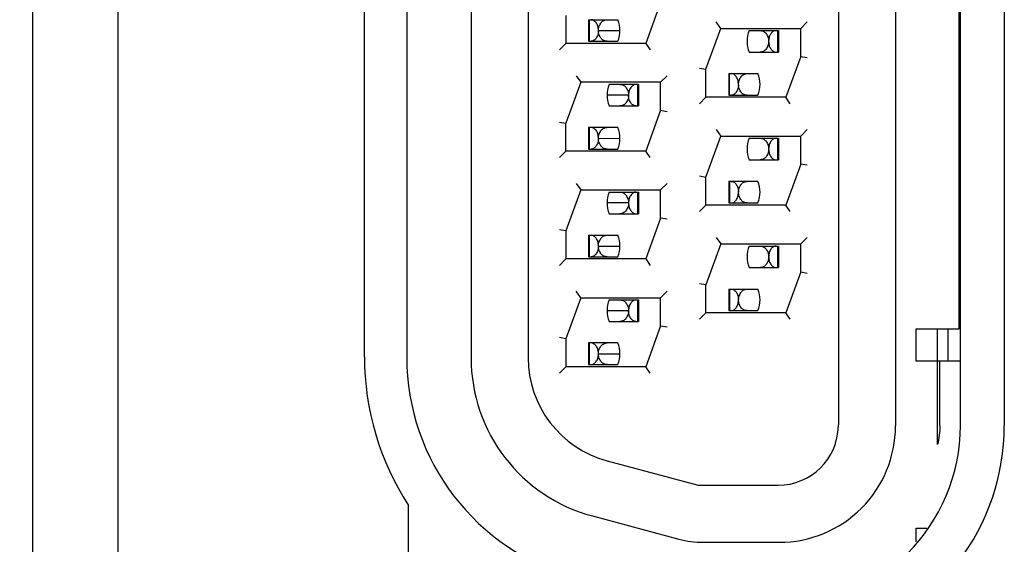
# Model space of a CAD drawing. Header units: inches. Extents: x 0 to 22, y 0 to 17.
# Tile 6 of 24: x 5.169 to 5.854, y 9.083 to 9.448. Entities that reach past the tile are written whole.
import ezdxf

# ---------------------------------------------------------------- set-up
doc = ezdxf.new("R2010")
doc.units = ezdxf.units.IN
doc.header["$LTSCALE"] = 1.21
doc.header["$MEASUREMENT"] = 0
doc.layers.get('0').update_dxf_attribs({"linetype": 'CONTINUOUS'})
doc.layers.add('02___PRT_ALL_AXES', color=7, linetype='CONTINUOUS')
doc.layers.add('DIMENSIONS', color=7, linetype='CONTINUOUS')
doc.styles.get("Standard").update_dxf_attribs({"font": 'txt', "width": 0.8})
doc.dimstyles.new('DIMSTYLE_1', dxfattribs={"dimtxt": 0.125, "dimasz": 0.18, "dimexe": 0.18, "dimexo": 0.0625, "dimgap": 0.09, "dimtad": 0, "dimtih": 1, "dimtoh": 1, "dimlfac": 0.666667, "dimzin": 4, "dimdsep": 46, "dimtxsty": 'STANDARD', "dimblk": '_FILLED', "dimblk1": '_FILLED', "dimblk2": '_FILLED', "dimcen": 0.09, "dimadec": 0, "dimazin": 0, "dimtp": 0.01, "dimtm": 0.01, "dimtfac": 1, "dimtofl": 0, "dimtmove": 0, "dimatfit": 3, "dimldrblk": '_FILLED', "dimfxl": 1, "dimtolj": 1, "dimtzin": 4, "dimarcsym": 0})

# ---------------------------------------------------------------- blocks, each defined once
blk = doc.blocks.new('*D4')
at = {"layer": 'DIMENSIONS', "color": 2, "linetype": 'CONTINUOUS'}
blk.add_line((5.53967, 5.03016), (3.8938, 5.03016), dxfattribs=at)
at = {"layer": 'DIMENSIONS', "color": 2, "linetype": 'CONTINUOUS', "insert": (3.8313, 5.09266), "char_height": 0.125, "width": 1.225, "attachment_point": 3, "line_spacing_factor": 0.9}
blk.add_mtext('4.82{\\Ftxt.shx;\\W1.000000;\\H0.125000; }[122.5]', dxfattribs=at)
blk = doc.blocks.new('_FILLED')
at = {"color": 0, "linetype": 'BYBLOCK'}
blk.add_solid([(0, 0), (-1, 0.1736), (-1, -0.1736)], dxfattribs=at)
blk = doc.blocks.new('*D13')
at = {"layer": 'DIMENSIONS', "color": 2, "linetype": 'CONTINUOUS'}
blk.add_line((5.56817, 8.83702), (3.89079, 8.83702), dxfattribs=at)
at = {"layer": 'DIMENSIONS', "color": 2, "linetype": 'CONTINUOUS', "insert": (3.82829, 8.89952), "char_height": 0.125, "width": 0.925, "attachment_point": 3, "line_spacing_factor": 0.9}
blk.add_mtext('2.28{\\Ftxt.shx;\\W1.000000;\\H0.125000; }[58]', dxfattribs=at)
blk = doc.blocks.new('*D14')
at = {"layer": 'DIMENSIONS', "color": 2, "linetype": 'CONTINUOUS'}
blk.add_line((5.11532, 8.55262), (3.89079, 8.55262), dxfattribs=at)
at = {"layer": 'DIMENSIONS', "color": 2, "linetype": 'CONTINUOUS', "insert": (3.82829, 8.61512), "char_height": 0.125, "width": 1.125, "attachment_point": 3, "line_spacing_factor": 0.9}
blk.add_mtext('2.47{\\Ftxt.shx;\\W1.000000;\\H0.125000; }[62.8]', dxfattribs=at)

msp = doc.modelspace()

# ---------------------------------------------------------------- linework, layer by layer
at = {"color": 7, "linetype": 'CONTINUOUS'}
for p, q in [((5.17782, 8.62672), (5.17782, 10.46422)), ((5.73866, 9.93315), (5.73867, 9.1659)), ((5.77842, 9.93315), (5.77842, 9.16515)), ((5.82365, 9.16552), (5.82365, 9.93352)), ((5.43815, 9.88597), (5.43815, 9.21308)), ((5.48292, 9.88569), (5.48292, 9.21261)), ((5.52267, 9.88569), (5.52267, 9.21261)), ((5.82267, 9.23265), (5.82267, 9.86565)), ((5.61492, 9.4599), (5.60455, 9.4314)), ((5.54892, 9.4509), (5.54892, 9.4314)), ((5.56478, 9.4479), (5.56478, 9.4329)), ((5.56478, 9.4479), (5.58509, 9.4479)), ((5.56544, 9.4329), (5.56544, 9.4479)), ((5.6568, 9.4419), (5.65365, 9.4464)), ((5.71692, 9.4464), (5.71242, 9.4419)), ((5.64642, 9.4134), (5.6568, 9.4419)), ((5.6568, 9.4419), (5.71242, 9.4419)), ((5.6766, 9.4404), (5.6969, 9.4404)), ((5.69625, 9.4404), (5.69625, 9.4254)), ((5.6969, 9.4404), (5.6969, 9.4254)), ((5.71242, 9.4224), (5.71242, 9.4419)), ((5.56478, 9.4329), (5.58509, 9.4329)), ((5.54442, 9.4269), (5.54892, 9.4314)), ((5.60455, 9.4314), (5.54892, 9.4314)), ((5.60455, 9.4314), (5.6077, 9.4269)), ((5.6766, 9.4254), (5.6969, 9.4254)), ((5.71242, 9.4224), (5.70205, 9.3939)), ((5.71242, 9.4224), (5.71692, 9.42161)), ((5.64192, 9.41419), (5.64642, 9.4134)), ((5.64642, 9.3939), (5.64642, 9.4134)), ((5.55615, 9.4089), (5.5593, 9.4044)), ((5.61492, 9.4044), (5.61942, 9.4089)), ((5.66228, 9.4104), (5.66228, 9.3954)), ((5.66228, 9.4104), (5.68259, 9.4104)), ((5.66294, 9.3954), (5.66294, 9.4104)), ((5.5593, 9.4044), (5.54892, 9.3759)), ((5.61492, 9.4044), (5.5593, 9.4044)), ((5.5994, 9.4029), (5.5791, 9.4029)), ((5.59875, 9.4029), (5.59875, 9.3879)), ((5.5994, 9.4029), (5.5994, 9.3879)), ((5.61492, 9.3849), (5.61492, 9.4044)), ((5.64192, 9.3894), (5.64642, 9.3939)), ((5.70205, 9.3939), (5.64642, 9.3939)), ((5.66228, 9.3954), (5.68259, 9.3954)), ((5.7052, 9.3894), (5.70205, 9.3939)), ((5.5791, 9.3879), (5.5994, 9.3879)), ((5.61492, 9.3849), (5.60455, 9.3564)), ((5.61492, 9.3849), (5.61942, 9.38411)), ((5.54442, 9.37669), (5.54892, 9.3759)), ((5.54892, 9.3564), (5.54892, 9.3759)), ((5.56478, 9.3729), (5.56478, 9.3579)), ((5.58509, 9.3729), (5.56478, 9.3729)), ((5.56544, 9.3579), (5.56544, 9.3729)), ((5.65365, 9.3714), (5.6568, 9.3669)), ((5.71242, 9.3669), (5.71692, 9.3714)), ((5.64642, 9.3384), (5.6568, 9.3669)), ((5.6568, 9.3669), (5.71242, 9.3669)), ((5.6766, 9.3654), (5.6969, 9.3654)), ((5.69625, 9.3654), (5.69625, 9.3504)), ((5.6969, 9.3654), (5.6969, 9.3504)), ((5.71242, 9.3474), (5.71242, 9.3669)), ((5.56478, 9.3579), (5.58509, 9.3579)), ((5.54892, 9.3564), (5.54442, 9.3519)), ((5.60455, 9.3564), (5.54892, 9.3564)), ((5.6077, 9.3519), (5.60455, 9.3564)), ((5.6766, 9.3504), (5.6969, 9.3504)), ((5.71242, 9.3474), (5.70205, 9.3189)), ((5.71692, 9.34661), (5.71242, 9.3474)), ((5.64192, 9.33919), (5.64642, 9.3384)), ((5.64642, 9.3189), (5.64642, 9.3384)), ((5.55615, 9.3339), (5.5593, 9.3294)), ((5.61492, 9.3294), (5.61942, 9.3339)), ((5.66228, 9.3354), (5.66228, 9.3204)), ((5.68259, 9.3354), (5.66228, 9.3354)), ((5.66294, 9.3354), (5.66294, 9.3204)), ((5.5593, 9.3294), (5.54892, 9.3009)), ((5.5593, 9.3294), (5.61492, 9.3294)), ((5.5791, 9.3279), (5.5994, 9.3279)), ((5.59875, 9.3279), (5.59875, 9.3129)), ((5.5994, 9.3279), (5.5994, 9.3129)), ((5.61492, 9.3099), (5.61492, 9.3294)), ((5.64642, 9.3189), (5.64192, 9.3144)), ((5.70205, 9.3189), (5.64642, 9.3189)), ((5.66228, 9.3204), (5.68259, 9.3204)), ((5.7052, 9.3144), (5.70205, 9.3189)), ((5.5791, 9.3129), (5.5994, 9.3129)), ((5.61492, 9.3099), (5.60455, 9.2814)), ((5.61942, 9.30911), (5.61492, 9.3099)), ((5.54892, 9.3009), (5.54442, 9.30169)), ((5.54892, 9.3009), (5.54892, 9.2814)), ((5.56478, 9.2979), (5.56478, 9.2829)), ((5.56478, 9.2979), (5.58509, 9.2979)), ((5.56544, 9.2829), (5.56544, 9.2979)), ((5.65365, 9.2964), (5.6568, 9.2919)), ((5.71242, 9.2919), (5.71692, 9.2964)), ((5.6568, 9.2919), (5.64642, 9.2634)), ((5.6568, 9.2919), (5.71242, 9.2919)), ((5.6766, 9.2904), (5.6969, 9.2904)), ((5.69625, 9.2904), (5.69625, 9.2754)), ((5.6969, 9.2904), (5.6969, 9.2754)), ((5.71242, 9.2724), (5.71242, 9.2919)), ((5.56478, 9.2829), (5.58509, 9.2829)), ((5.54442, 9.2769), (5.54892, 9.2814)), ((5.60455, 9.2814), (5.54892, 9.2814)), ((5.60455, 9.2814), (5.6077, 9.2769)), ((5.6766, 9.2754), (5.6969, 9.2754)), ((5.71242, 9.2724), (5.70205, 9.2439)), ((5.71242, 9.2724), (5.71692, 9.27161)), ((5.64642, 9.2634), (5.64192, 9.26419)), ((5.64642, 9.2439), (5.64642, 9.2634)), ((5.5593, 9.2544), (5.54892, 9.2259)), ((5.5593, 9.2544), (5.55615, 9.2589)), ((5.5593, 9.2544), (5.61492, 9.2544)), ((5.61942, 9.2589), (5.61492, 9.2544)), ((5.61492, 9.2349), (5.61492, 9.2544)), ((5.66228, 9.2604), (5.66228, 9.2454)), ((5.66228, 9.2604), (5.68259, 9.2604)), ((5.66294, 9.2604), (5.66294, 9.2454)), ((5.5791, 9.2529), (5.5994, 9.2529)), ((5.59875, 9.2529), (5.59875, 9.2379)), ((5.5994, 9.2529), (5.5994, 9.2379)), ((5.64192, 9.2394), (5.64642, 9.2439)), ((5.70205, 9.2439), (5.64642, 9.2439)), ((5.66228, 9.2454), (5.68259, 9.2454)), ((5.7052, 9.2394), (5.70205, 9.2439)), ((5.5791, 9.2379), (5.5994, 9.2379)), ((5.61492, 9.2349), (5.60455, 9.2064)), ((5.61492, 9.2349), (5.61942, 9.23411)), ((5.79292, 9.21015), (5.79292, 9.23265)), ((5.79292, 9.23265), (5.82267, 9.23265)), ((5.80767, 9.15227), (5.80767, 9.23265)), ((5.81517, 9.21015), (5.81517, 9.23265)), ((5.54892, 9.2259), (5.54442, 9.22669)), ((5.54892, 9.2259), (5.54892, 9.2064)), ((5.56478, 9.2229), (5.56478, 9.2079)), ((5.58509, 9.2229), (5.56478, 9.2229)), ((5.56544, 9.2079), (5.56544, 9.2229)), ((5.54442, 9.2019), (5.54892, 9.2064)), ((5.60455, 9.2064), (5.54892, 9.2064)), ((5.56478, 9.2079), (5.58509, 9.2079)), ((5.6077, 9.2019), (5.60455, 9.2064)), ((5.82365, 9.21015), (5.79292, 9.21015)), ((5.80928, 9.16515), (5.80928, 9.21015)), ((5.73866, 9.16515), (5.73866, 9.1659)), ((5.57771, 9.14089), (5.64111, 9.1239)), ((5.64111, 9.1239), (5.69667, 9.1239)), ((5.56742, 9.10249), (5.62749, 9.0864)), ((5.79292, 9.08447), (5.79292, 9.0939)), ((5.79292, 9.0939), (5.80015, 9.0939)), ((5.64457, 9.08415), (5.69742, 9.08415))]:
    msp.add_line(p, q, dxfattribs=at)
at = {"color": 3, "linetype": 'CONTINUOUS'}
for p, q in [((5.23692, 10.46422), (5.23692, 8.62672)), ((5.57159, 9.44035), (5.58659, 9.4404)), ((5.59259, 9.39535), (5.57759, 9.39539)), ((5.57159, 9.36535), (5.58659, 9.3654)), ((5.59259, 9.32035), (5.57759, 9.32039)), ((5.57159, 9.29035), (5.58659, 9.2904)), ((5.59259, 9.24535), (5.57759, 9.24539)), ((5.57159, 9.21535), (5.58659, 9.2154))]:
    msp.add_line(p, q, dxfattribs=at)
at = {"color": 7, "linetype": 'CONTINUOUS'}
for centre, radius, start, end in [((5.56709, 9.4404), 0.0195, 337.37629, 22.61949), ((5.69459, 9.4329), 0.0195, 157.37629, 202.61949), ((5.66459, 9.4029), 0.0195, 337.37629, 22.61949), ((5.59709, 9.3954), 0.0195, 157.37629, 202.61949), ((5.56709, 9.3654), 0.0195, 337.37629, 22.61949), ((5.69459, 9.3579), 0.0195, 157.37629, 202.61949), ((5.66459, 9.3279), 0.0195, 337.37629, 22.61949), ((5.59709, 9.3204), 0.0195, 157.37629, 202.61949), ((5.56709, 9.2904), 0.0195, 337.37629, 22.61949), ((5.69459, 9.2829), 0.0195, 157.37629, 202.61949), ((5.66459, 9.2529), 0.0195, 337.37629, 22.61949), ((5.59709, 9.2454), 0.0195, 157.37629, 202.61949), ((5.56709, 9.2154), 0.0195, 337.37629, 22.61949), ((5.59715, 9.21308), 0.159, 180, 255), ((5.59692, 9.21261), 0.114, 179.99955, 254.99989), ((5.59692, 9.21261), 0.07425, 179.99963, 254.99996), ((5.69667, 9.1659), 0.042, 269.99995, 358.97661), ((5.69742, 9.16515), 0.081, 269.99926, 359.9994), ((5.69765, 9.16552), 0.126, 270, 360), ((5.64457, 9.15015), 0.066, 255, 270)]:
    msp.add_arc(centre, radius, start, end, dxfattribs=at)
for points, knots in [([(5.57159, 9.44035), (5.5716, 9.44141), (5.5713, 9.44339), (5.57015, 9.44589), (5.56846, 9.44751), (5.56708, 9.4479), (5.56645, 9.4479)], [0, 0, 0, 0, 0.31769, 0.591247, 0.812012, 1, 1, 1, 1]), ([(5.57159, 9.44035), (5.57159, 9.44144), (5.572, 9.44348), (5.57336, 9.44601), (5.57534, 9.44758), (5.57686, 9.4479), (5.57758, 9.4479)], [0, 0, 0, 0, 0.308869, 0.575216, 0.797286, 1, 1, 1, 1]), ([(5.57159, 9.44035), (5.57159, 9.4393), (5.57126, 9.43734), (5.57013, 9.43488), (5.56845, 9.43325), (5.56708, 9.4329), (5.56645, 9.4329)], [0, 0, 0, 0, 0.316917, 0.591396, 0.811834, 1, 1, 1, 1]), ([(5.57758, 9.4329), (5.57687, 9.4329), (5.57535, 9.43321), (5.57337, 9.43475), (5.57202, 9.43725), (5.5716, 9.43927), (5.57159, 9.44035)], [0, 0, 0, 0, 0.20367, 0.425899, 0.691432, 1, 1, 1, 1]), ([(5.6841, 9.4404), (5.68482, 9.4404), (5.68635, 9.44007), (5.68834, 9.43852), (5.68972, 9.43599), (5.6901, 9.43394), (5.69009, 9.43285)], [0, 0, 0, 0, 0.202377, 0.425069, 0.691241, 1, 1, 1, 1]), ([(5.69523, 9.4404), (5.6946, 9.4404), (5.69323, 9.44001), (5.69154, 9.43838), (5.69038, 9.43589), (5.69009, 9.43391), (5.69009, 9.43285)], [0, 0, 0, 0, 0.188003, 0.408896, 0.682402, 1, 1, 1, 1]), ([(5.69009, 9.43285), (5.69009, 9.43177), (5.68967, 9.42975), (5.68831, 9.42725), (5.68633, 9.42571), (5.68482, 9.4254), (5.6841, 9.4254)], [0, 0, 0, 0, 0.308552, 0.574052, 0.796319, 1, 1, 1, 1]), ([(5.69009, 9.43285), (5.6901, 9.4318), (5.6904, 9.42984), (5.69156, 9.42738), (5.69324, 9.42578), (5.69461, 9.4254), (5.69523, 9.4254)], [0, 0, 0, 0, 0.317894, 0.590874, 0.811619, 1, 1, 1, 1]), ([(5.66909, 9.40285), (5.6691, 9.40391), (5.6688, 9.40589), (5.66765, 9.40839), (5.66596, 9.41001), (5.66458, 9.4104), (5.66395, 9.4104)], [0, 0, 0, 0, 0.31769, 0.591247, 0.812012, 1, 1, 1, 1]), ([(5.66909, 9.40285), (5.66909, 9.40394), (5.6695, 9.40598), (5.67086, 9.40851), (5.67284, 9.41008), (5.67436, 9.4104), (5.67508, 9.4104)], [0, 0, 0, 0, 0.308869, 0.575216, 0.797286, 1, 1, 1, 1]), ([(5.5866, 9.4029), (5.58732, 9.4029), (5.58885, 9.40258), (5.59082, 9.40101), (5.59219, 9.39848), (5.5926, 9.39644), (5.59259, 9.39535)], [0, 0, 0, 0, 0.2027, 0.424743, 0.691119, 1, 1, 1, 1]), ([(5.59773, 9.4029), (5.5971, 9.4029), (5.59573, 9.40251), (5.59404, 9.40088), (5.59288, 9.39839), (5.59259, 9.39641), (5.59259, 9.39535)], [0, 0, 0, 0, 0.188003, 0.408896, 0.682402, 1, 1, 1, 1]), ([(5.66909, 9.40285), (5.66909, 9.4018), (5.66876, 9.39984), (5.66763, 9.39738), (5.66595, 9.39575), (5.66458, 9.3954), (5.66395, 9.3954)], [0, 0, 0, 0, 0.316917, 0.591396, 0.811834, 1, 1, 1, 1]), ([(5.67508, 9.3954), (5.67437, 9.3954), (5.67285, 9.39571), (5.67087, 9.39725), (5.66952, 9.39975), (5.6691, 9.40177), (5.66909, 9.40285)], [0, 0, 0, 0, 0.20367, 0.425899, 0.691432, 1, 1, 1, 1]), ([(5.59259, 9.39535), (5.59259, 9.39427), (5.59217, 9.39225), (5.59081, 9.38975), (5.58883, 9.38821), (5.58732, 9.3879), (5.5866, 9.3879)], [0, 0, 0, 0, 0.308552, 0.574052, 0.796319, 1, 1, 1, 1]), ([(5.59773, 9.3879), (5.59711, 9.3879), (5.59574, 9.38825), (5.59406, 9.38987), (5.59292, 9.39234), (5.5926, 9.3943), (5.59259, 9.39535)], [0, 0, 0, 0, 0.188158, 0.408576, 0.68306, 1, 1, 1, 1]), ([(5.57159, 9.36535), (5.5716, 9.36641), (5.5713, 9.36839), (5.57015, 9.37089), (5.56846, 9.37251), (5.56708, 9.3729), (5.56645, 9.3729)], [0, 0, 0, 0, 0.31769, 0.591247, 0.812012, 1, 1, 1, 1]), ([(5.57159, 9.36535), (5.57159, 9.36644), (5.572, 9.36848), (5.57336, 9.37101), (5.57534, 9.37258), (5.57686, 9.3729), (5.57758, 9.3729)], [0, 0, 0, 0, 0.308869, 0.575216, 0.797286, 1, 1, 1, 1]), ([(5.57159, 9.36535), (5.57159, 9.3643), (5.57126, 9.36234), (5.57013, 9.35988), (5.56845, 9.35825), (5.56708, 9.3579), (5.56645, 9.3579)], [0, 0, 0, 0, 0.316917, 0.591396, 0.811834, 1, 1, 1, 1]), ([(5.57758, 9.3579), (5.57687, 9.3579), (5.57535, 9.35821), (5.57337, 9.35975), (5.57202, 9.36225), (5.5716, 9.36427), (5.57159, 9.36535)], [0, 0, 0, 0, 0.20367, 0.425899, 0.691432, 1, 1, 1, 1]), ([(5.6841, 9.3654), (5.68482, 9.3654), (5.68635, 9.36507), (5.68834, 9.36352), (5.68972, 9.36099), (5.6901, 9.35894), (5.69009, 9.35785)], [0, 0, 0, 0, 0.202377, 0.425069, 0.691241, 1, 1, 1, 1]), ([(5.69523, 9.3654), (5.6946, 9.3654), (5.69323, 9.36501), (5.69154, 9.36338), (5.69038, 9.36089), (5.69009, 9.35891), (5.69009, 9.35785)], [0, 0, 0, 0, 0.188003, 0.408896, 0.682402, 1, 1, 1, 1]), ([(5.69009, 9.35785), (5.69009, 9.35677), (5.68967, 9.35475), (5.68831, 9.35225), (5.68633, 9.35071), (5.68482, 9.3504), (5.6841, 9.3504)], [0, 0, 0, 0, 0.308552, 0.574052, 0.796319, 1, 1, 1, 1]), ([(5.69009, 9.35785), (5.6901, 9.3568), (5.6904, 9.35484), (5.69156, 9.35238), (5.69324, 9.35078), (5.69461, 9.3504), (5.69523, 9.3504)], [0, 0, 0, 0, 0.317894, 0.590874, 0.811619, 1, 1, 1, 1]), ([(5.66395, 9.3354), (5.66458, 9.3354), (5.66597, 9.33504), (5.66764, 9.33337), (5.66876, 9.33088), (5.6691, 9.3289), (5.66909, 9.32785)], [0, 0, 0, 0, 0.187862, 0.408571, 0.683875, 1, 1, 1, 1]), ([(5.66909, 9.32785), (5.66909, 9.32894), (5.6695, 9.33098), (5.67086, 9.33351), (5.67284, 9.33508), (5.67436, 9.3354), (5.67508, 9.3354)], [0, 0, 0, 0, 0.308869, 0.575216, 0.797286, 1, 1, 1, 1]), ([(5.5866, 9.3279), (5.58732, 9.3279), (5.58885, 9.32758), (5.59082, 9.32601), (5.59219, 9.32348), (5.5926, 9.32144), (5.59259, 9.32035)], [0, 0, 0, 0, 0.2027, 0.424743, 0.691119, 1, 1, 1, 1]), ([(5.59773, 9.3279), (5.5971, 9.3279), (5.59573, 9.32751), (5.59404, 9.32588), (5.59288, 9.32339), (5.59259, 9.32141), (5.59259, 9.32035)], [0, 0, 0, 0, 0.188003, 0.408896, 0.682402, 1, 1, 1, 1]), ([(5.66395, 9.3204), (5.66458, 9.3204), (5.66594, 9.32078), (5.66762, 9.32238), (5.66879, 9.32484), (5.66909, 9.3268), (5.66909, 9.32785)], [0, 0, 0, 0, 0.18839, 0.409238, 0.682178, 1, 1, 1, 1]), ([(5.67508, 9.3204), (5.67437, 9.3204), (5.67285, 9.32071), (5.67087, 9.32225), (5.66952, 9.32475), (5.6691, 9.32677), (5.66909, 9.32785)], [0, 0, 0, 0, 0.20367, 0.425899, 0.691432, 1, 1, 1, 1]), ([(5.59259, 9.32035), (5.59259, 9.31927), (5.59217, 9.31725), (5.59081, 9.31475), (5.58883, 9.31321), (5.58732, 9.3129), (5.5866, 9.3129)], [0, 0, 0, 0, 0.308552, 0.574052, 0.796319, 1, 1, 1, 1]), ([(5.59259, 9.32035), (5.5926, 9.3193), (5.5929, 9.31734), (5.59406, 9.31488), (5.59574, 9.31328), (5.59711, 9.3129), (5.59773, 9.3129)], [0, 0, 0, 0, 0.317894, 0.590874, 0.811619, 1, 1, 1, 1]), ([(5.57159, 9.29035), (5.5716, 9.29141), (5.5713, 9.29339), (5.57015, 9.29589), (5.56846, 9.29751), (5.56708, 9.2979), (5.56645, 9.2979)], [0, 0, 0, 0, 0.31769, 0.591247, 0.812012, 1, 1, 1, 1]), ([(5.57159, 9.29035), (5.57159, 9.29144), (5.572, 9.29348), (5.57336, 9.29601), (5.57534, 9.29758), (5.57686, 9.2979), (5.57758, 9.2979)], [0, 0, 0, 0, 0.308869, 0.575216, 0.797286, 1, 1, 1, 1]), ([(5.57159, 9.29035), (5.57159, 9.2893), (5.57126, 9.28734), (5.57013, 9.28488), (5.56845, 9.28325), (5.56708, 9.2829), (5.56645, 9.2829)], [0, 0, 0, 0, 0.316917, 0.591396, 0.811834, 1, 1, 1, 1]), ([(5.57758, 9.2829), (5.57687, 9.2829), (5.57535, 9.28321), (5.57337, 9.28475), (5.57202, 9.28725), (5.5716, 9.28927), (5.57159, 9.29035)], [0, 0, 0, 0, 0.20367, 0.425899, 0.691432, 1, 1, 1, 1]), ([(5.6841, 9.2904), (5.68482, 9.2904), (5.68635, 9.29007), (5.68834, 9.28852), (5.68972, 9.28599), (5.6901, 9.28394), (5.69009, 9.28285)], [0, 0, 0, 0, 0.202377, 0.425069, 0.691241, 1, 1, 1, 1]), ([(5.69523, 9.2904), (5.6946, 9.2904), (5.69323, 9.29001), (5.69154, 9.28838), (5.69038, 9.28589), (5.69009, 9.28391), (5.69009, 9.28285)], [0, 0, 0, 0, 0.188003, 0.408896, 0.682402, 1, 1, 1, 1]), ([(5.69009, 9.28285), (5.69009, 9.28177), (5.68967, 9.27975), (5.68831, 9.27725), (5.68633, 9.27571), (5.68482, 9.2754), (5.6841, 9.2754)], [0, 0, 0, 0, 0.308552, 0.574052, 0.796319, 1, 1, 1, 1]), ([(5.69009, 9.28285), (5.6901, 9.2818), (5.6904, 9.27984), (5.69156, 9.27738), (5.69324, 9.27578), (5.69461, 9.2754), (5.69523, 9.2754)], [0, 0, 0, 0, 0.317894, 0.590874, 0.811619, 1, 1, 1, 1]), ([(5.66395, 9.2604), (5.66458, 9.2604), (5.66597, 9.26004), (5.66764, 9.25837), (5.66876, 9.25588), (5.6691, 9.2539), (5.66909, 9.25285)], [0, 0, 0, 0, 0.187862, 0.408571, 0.683875, 1, 1, 1, 1]), ([(5.66909, 9.25285), (5.66909, 9.25394), (5.6695, 9.25598), (5.67086, 9.25851), (5.67284, 9.26008), (5.67436, 9.2604), (5.67508, 9.2604)], [0, 0, 0, 0, 0.308869, 0.575216, 0.797286, 1, 1, 1, 1]), ([(5.5866, 9.2529), (5.58732, 9.2529), (5.58885, 9.25258), (5.59082, 9.25101), (5.59219, 9.24848), (5.5926, 9.24644), (5.59259, 9.24535)], [0, 0, 0, 0, 0.2027, 0.424743, 0.691119, 1, 1, 1, 1]), ([(5.59773, 9.2529), (5.5971, 9.2529), (5.59573, 9.25251), (5.59404, 9.25088), (5.59288, 9.24839), (5.59259, 9.24641), (5.59259, 9.24535)], [0, 0, 0, 0, 0.188003, 0.408896, 0.682402, 1, 1, 1, 1]), ([(5.66395, 9.2454), (5.66458, 9.2454), (5.66594, 9.24578), (5.66762, 9.24738), (5.66879, 9.24984), (5.66909, 9.2518), (5.66909, 9.25285)], [0, 0, 0, 0, 0.18839, 0.409238, 0.682178, 1, 1, 1, 1]), ([(5.67508, 9.2454), (5.67437, 9.2454), (5.67285, 9.24571), (5.67087, 9.24725), (5.66952, 9.24975), (5.6691, 9.25177), (5.66909, 9.25285)], [0, 0, 0, 0, 0.20367, 0.425899, 0.691432, 1, 1, 1, 1]), ([(5.59259, 9.24535), (5.59259, 9.24427), (5.59217, 9.24225), (5.59081, 9.23975), (5.58883, 9.23821), (5.58732, 9.2379), (5.5866, 9.2379)], [0, 0, 0, 0, 0.308552, 0.574052, 0.796319, 1, 1, 1, 1]), ([(5.59773, 9.2379), (5.59711, 9.2379), (5.59574, 9.23825), (5.59406, 9.23987), (5.59292, 9.24234), (5.5926, 9.2443), (5.59259, 9.24535)], [0, 0, 0, 0, 0.188158, 0.408576, 0.68306, 1, 1, 1, 1]), ([(5.57159, 9.21535), (5.5716, 9.21641), (5.5713, 9.21839), (5.57015, 9.22089), (5.56846, 9.22251), (5.56708, 9.2229), (5.56645, 9.2229)], [0, 0, 0, 0, 0.31769, 0.591247, 0.812012, 1, 1, 1, 1]), ([(5.57159, 9.21535), (5.57159, 9.21644), (5.57197, 9.21849), (5.57335, 9.22102), (5.57534, 9.22257), (5.57687, 9.2229), (5.57758, 9.2229)], [0, 0, 0, 0, 0.308781, 0.574988, 0.797629, 1, 1, 1, 1]), ([(5.56645, 9.2079), (5.56708, 9.2079), (5.56844, 9.20828), (5.57012, 9.20988), (5.57129, 9.21234), (5.57159, 9.2143), (5.57159, 9.21535)], [0, 0, 0, 0, 0.18839, 0.409238, 0.682178, 1, 1, 1, 1]), ([(5.57758, 9.2079), (5.57687, 9.2079), (5.57535, 9.20821), (5.57337, 9.20975), (5.57202, 9.21225), (5.5716, 9.21427), (5.57159, 9.21535)], [0, 0, 0, 0, 0.20367, 0.425899, 0.691432, 1, 1, 1, 1])]:
    msp.add_open_spline(points, degree=3, knots=knots, dxfattribs=at)
msp.add_open_spline([(5.80928, 9.16515), (5.80928, 9.16082), (5.80872, 9.15647), (5.80767, 9.15227)], degree=3, dxfattribs=at)
at = {"layer": '02___PRT_ALL_AXES', "color": 3, "linetype": 'CONTINUOUS'}
for p, q in [((5.85417, 9.93322), (5.85417, 9.16522)), ((5.40867, 9.21322), (5.40867, 9.88522)), ((5.43942, 8.83672), (5.43942, 9.10989))]:
    msp.add_line(p, q, dxfattribs=at)
for centre, radius, start, end in [((5.59767, 9.21322), 0.189, 180, 213.14374), ((5.69817, 9.16522), 0.156, 322.49208, 360)]:
    msp.add_arc(centre, radius, start, end, dxfattribs=at)

# ---------------------------------------------------------------- dimensions: what is measured, and where the dimension line sits
at = {"layer": 'DIMENSIONS', "color": 2, "linetype": 'CONTINUOUS'}
for feature_location, offset, origin, picture, middle in [((5.53967, 5.03016), (-1.64587, 0), (5.60217, 12.26152), '*D4', (2.9688, 5.03016)), ((5.11532, 8.55262), (-1.22454, 0), (5.17782, 12.26152), '*D14', (3.01579, 8.55262)), ((5.56817, 8.83702), (-1.67739, 0), (5.63067, 12.26152), '*D13', (3.11579, 8.83702))]:
    dim = msp.add_ordinate_dim(feature_location=feature_location, offset=offset, dtype=0, origin=origin, dimstyle='DIMSTYLE_1', dxfattribs=at)
    dim.commit()
    dim.dimension.update_dxf_attribs({"geometry": picture, "text_midpoint": middle})

doc.saveas('drawing.dxf')
